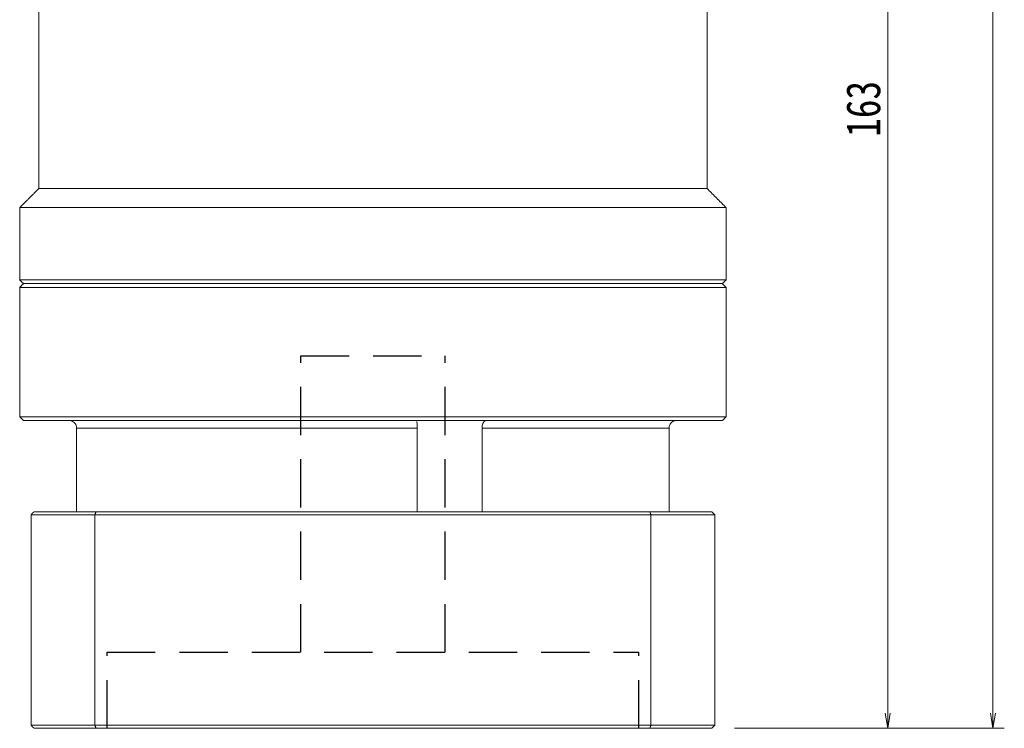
# Model space of a CAD drawing. Header units: millimetres. Extents: x -1 to 644, y 22 to 476.
# Tile 4 of 7: x 336 to 465, y 206 to 299. Entities that reach past the tile are written whole.
import ezdxf

# ---------------------------------------------------------------- set-up
doc = ezdxf.new("R2010")
doc.units = ezdxf.units.MM
doc.linetypes.add('DASHED2', pattern=[9.525, 6.35, -3.175])
doc.layers.add('4虚线层', color=6, linetype='DASHED2')
doc.layers.add('尺寸线层', color=3, linetype='Continuous', lineweight=18)
doc.styles.add('宋体', font='SimSun.ttf', dxfattribs={"width": 0.8})
doc.dimstyles.new('A水平标注$0', dxfattribs={"dimtxt": 3.5, "dimasz": 2, "dimexe": 1.5, "dimexo": 3, "dimgap": 1.1, "dimtad": 1, "dimtoh": 1, "dimdec": 4, "dimdsep": 46, "dimtxsty": '宋体', "dimblk": 'OPEN', "dimcen": 3, "dimclrd": 3, "dimclre": 3, "dimclrt": 6, "dimadec": 0, "dimazin": 0, "dimtm": 1e-09, "dimtfac": 1, "dimtdec": 4, "dimtix": 1, "dimtmove": 0, "dimatfit": 3, "dimldrblk": 'OPEN', "dimfxl": 0, "dimlwd": 13, "dimlwe": 13, "dimarcsym": 0})

# ---------------------------------------------------------------- blocks, each defined once
blk = doc.blocks.new('_Open')
at = {"color": 0, "linetype": 'ByBlock', "lineweight": -2}
for p, q in [((-1, 0.167), (0, 0)), ((-1, -0.167), (0, 0)), ((0, 0), (-1, 0))]:
    blk.add_line(p, q, dxfattribs=at)
blk = doc.blocks.new('*D21')
at = {"layer": 'Defpoints', "color": 0, "transparency": 16777216}
for p in [(427.26, 413.71), (426.86, 205.71), (463.87, 205.71)]:
    blk.add_point(p, dxfattribs=at)
at = {"layer": '尺寸线层', "color": 3, "lineweight": 13, "transparency": 16777216}
for p, q in [((430.26, 413.71), (465.37, 413.71)), ((463.87, 411.71), (463.87, 207.71)), ((429.86, 205.71), (465.37, 205.71))]:
    blk.add_line(p, q, dxfattribs=at)
at = {"layer": '尺寸线层', "color": 3, "lineweight": 13, "transparency": 16777216, "xscale": 2, "yscale": 2, "zscale": 2}
for p, rotation in [((463.87, 413.71), 89.99999999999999), ((463.87, 205.71), 270)]:
    blk.add_blockref('_Open', p, dxfattribs=dict(at, rotation=rotation))
at = {"layer": '尺寸线层', "color": 6, "transparency": 16777216, "insert": (460.67, 309.71), "char_height": 4.5, "attachment_point": 5, "rotation": 90, "style": '宋体', "bg_fill": 3, "box_fill_scale": 1.1, "bg_fill_color": 257, "bg_fill_transparency": 0}
blk.add_mtext('208', dxfattribs=at)
blk = doc.blocks.new('*D22')
at = {"layer": 'Defpoints', "color": 0, "transparency": 16777216}
for p in [(433.91, 368.71), (426.86, 205.71), (450.03, 205.71)]:
    blk.add_point(p, dxfattribs=at)
at = {"layer": '尺寸线层', "color": 3, "lineweight": 13, "transparency": 16777216}
for p, q in [((436.91, 368.71), (451.53, 368.71)), ((450.03, 366.71), (450.03, 207.71)), ((429.86, 205.71), (451.53, 205.71))]:
    blk.add_line(p, q, dxfattribs=at)
at = {"layer": '尺寸线层', "color": 3, "lineweight": 13, "transparency": 16777216, "xscale": 2, "yscale": 2, "zscale": 2}
for p, rotation in [((450.03, 368.71), 89.99999999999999), ((450.03, 205.71), 270)]:
    blk.add_blockref('_Open', p, dxfattribs=dict(at, rotation=rotation))
at = {"layer": '尺寸线层', "color": 6, "transparency": 16777216, "insert": (446.83, 287.21), "char_height": 4.5, "attachment_point": 5, "rotation": 90, "style": '宋体', "bg_fill": 3, "box_fill_scale": 1.1, "bg_fill_color": 257, "bg_fill_transparency": 0}
blk.add_mtext('163', dxfattribs=at)

msp = doc.modelspace()

# ---------------------------------------------------------------- linework, layer by layer
at = {"color": 7, "linetype": 'Continuous', "lineweight": 15}
for p, q in [((335.7599, 263.70951), (382.2599, 263.70951)), ((382.2599, 264.20951), (336.2599, 264.20951)), ((343.25914, 245.20951), (388.08834, 245.20951)), ((343.25914, 234.20951), (343.25914, 245.20951)), ((388.08834, 245.20951), (388.08834, 234.20951)), ((396.61975, 234.20951), (396.61975, 245.20951)), ((396.61975, 245.20951), (421.26067, 245.20951)), ((421.26067, 245.20951), (421.26067, 234.20951)), ((337.2599, 233.80951), (345.66755, 233.80951)), ((337.2599, 233.80951), (337.2599, 206.10951)), ((345.80994, 234.20951), (337.6599, 234.20951)), ((345.66755, 233.80951), (345.66755, 206.10951)), ((345.66755, 233.80951), (418.85225, 233.80951)), ((418.70987, 234.20951), (345.80994, 234.20951)), ((418.85225, 233.80951), (418.85225, 206.10951)), ((345.66755, 206.10951), (337.2599, 206.10951)), ((418.85225, 206.10951), (345.66755, 206.10951)), ((337.6599, 205.70951), (345.80994, 205.70951)), ((345.80994, 205.70951), (418.70987, 205.70951))]:
    msp.add_line(p, q, dxfattribs=at)
for points in [[(338.2599, 276.70951), (338.2599, 302.70951)], [(335.7599, 274.20951), (338.2599, 276.70951)], [(335.7599, 264.70951), (335.7599, 274.20951)], [(336.2599, 264.20951), (335.7599, 264.70951)], [(335.7599, 263.70951), (336.2599, 264.20951)], [(335.7599, 246.70951), (335.7599, 263.70951)], [(336.2599, 246.20951), (335.7599, 246.70951)], [(337.2599, 233.80951), (337.6599, 234.20951)], [(345.66755, 233.80951), (345.80994, 234.20951)], [(418.85225, 233.80951), (418.70987, 234.20951)], [(337.2599, 206.10951), (337.6599, 205.70951)], [(345.80994, 205.70951), (345.66755, 206.10951)], [(418.70987, 205.70951), (418.85225, 206.10951)]]:
    msp.add_open_spline(points, degree=1, dxfattribs=at)
for points, knots in [([(343.25914, 245.20951), (343.2489, 245.3196), (343.22844, 245.53974), (343.06886, 245.83463), (342.82965, 246.06256), (342.55216, 246.1903), (342.36165, 246.20394), (342.28368, 246.20951)], [0, 0, 0, 0, 0.2090346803, 0.4180270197, 0.631427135, 0.8491383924, 1, 1, 1, 1]), ([(388.05832, 246.08599), (388.05784, 246.07852), (388.05487, 246.03143), (388.06752, 245.84825), (388.08368, 245.55524), (388.08679, 245.32477), (388.08834, 245.20951)], [0, 0, 0, 0, 0.058585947, 0.369068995, 0.684466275, 1, 1, 1, 1]), ([(396.61975, 245.20951), (396.62638, 245.3196), (396.63963, 245.53974), (396.73897, 245.83463), (396.87541, 246.06256), (397.01707, 246.1903), (397.0996, 246.20394), (397.13337, 246.20951)], [0, 0, 0, 0, 0.20903468, 0.41802702, 0.631427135, 0.849138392, 1, 1, 1, 1]), ([(422.23613, 246.20951), (422.21923, 246.20924), (422.09392, 246.20716), (421.86169, 246.15383), (421.58103, 245.97858), (421.37213, 245.71517), (421.27258, 245.44132), (421.2637, 245.26851), (421.26067, 245.20951)], [0, 0, 0, 0, 0.032681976, 0.242401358, 0.454080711, 0.670711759, 0.887588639, 1, 1, 1, 1])]:
    msp.add_open_spline(points, degree=3, knots=knots, dxfattribs=at)
at = {"layer": '4虚线层'}
for p, q in [((372.76235, 254.70951), (391.76235, 254.70951)), ((372.76305, 215.70951), (372.76235, 254.70951)), ((391.76305, 215.70951), (391.76235, 254.70951)), ((347.26305, 215.70951), (417.26305, 215.70951)), ((347.26323, 205.70951), (347.26305, 215.70951)), ((417.26323, 205.70951), (417.26305, 215.70951))]:
    msp.add_line(p, q, dxfattribs=at)

# ---------------------------------------------------------------- dimensions: what is measured, and where the dimension line sits
at = {"layer": '尺寸线层'}
dim = msp.add_linear_dim(base=(463.87067, 205.70951), p1=(427.2599, 413.70951), p2=(426.8599, 205.70951), angle=270, dimstyle='A水平标注$0', override={"dimtxt": 4.5, "dimgap": 1, "dimdec": 1, "dimpost": '<>', "dimblk": 'Open', "dimtvp": 0.1, "dimtfill": 1, "dimtfillclr": 256}, dxfattribs=at)
dim.commit()
dim.dimension.update_dxf_attribs({"geometry": '*D21', "text_midpoint": (460.67095, 309.70951)})

# ---------------------------------------------------------------- next in the draw order: dimensions: what is measured, and where the dimension line sits
dim = msp.add_linear_dim(base=(450.03019, 205.70951), p1=(433.91203, 368.70951), p2=(426.8599, 205.70951), angle=270, dimstyle='A水平标注$0', override={"dimtxt": 4.5, "dimgap": 1, "dimtad": 1, "dimjust": 0, "dimdec": 1, "dimlfac": 1, "dimpost": '<>', "dimse1": 0, "dimse2": 0, "dimsd1": 0, "dimsd2": 0, "dimtofl": 1, "dimtvp": 0.1}, dxfattribs=at)
dim.commit()
dim.dimension.update_dxf_attribs({"geometry": '*D22', "text_midpoint": (446.83047, 287.20951)})

# ---------------------------------------------------------------- next in the draw order: linework, layer by layer
at = {"color": 7, "linetype": 'Continuous', "lineweight": 15}
for p, q in [((426.2599, 276.70951), (338.2599, 276.70951)), ((428.7599, 274.20951), (335.7599, 274.20951)), ((428.7599, 264.70951), (335.7599, 264.70951)), ((336.2599, 264.20951), (428.2599, 264.20951)), ((428.2599, 264.20951), (382.2599, 264.20951)), ((382.2599, 263.70951), (428.7599, 263.70951)), ((428.7599, 246.70951), (335.7599, 246.70951)), ((336.2599, 246.20951), (428.2599, 246.20951)), ((426.8599, 234.20951), (418.70987, 234.20951)), ((418.85225, 233.80951), (427.2599, 233.80951)), ((427.2599, 233.80951), (427.2599, 206.10951)), ((427.2599, 206.10951), (418.85225, 206.10951)), ((418.70987, 205.70951), (426.8599, 205.70951))]:
    msp.add_line(p, q, dxfattribs=at)
for points in [[(426.2599, 302.70951), (426.2599, 276.70951)], [(426.2599, 276.70951), (428.7599, 274.20951)], [(428.7599, 274.20951), (428.7599, 264.70951)], [(428.7599, 264.70951), (428.2599, 264.20951)], [(428.2599, 264.20951), (428.7599, 263.70951)], [(428.7599, 263.70951), (428.7599, 246.70951)], [(428.7599, 246.70951), (428.2599, 246.20951)], [(426.8599, 234.20951), (427.2599, 233.80951)], [(426.8599, 205.70951), (427.2599, 206.10951)]]:
    msp.add_open_spline(points, degree=1, dxfattribs=at)

doc.saveas('drawing.dxf')
